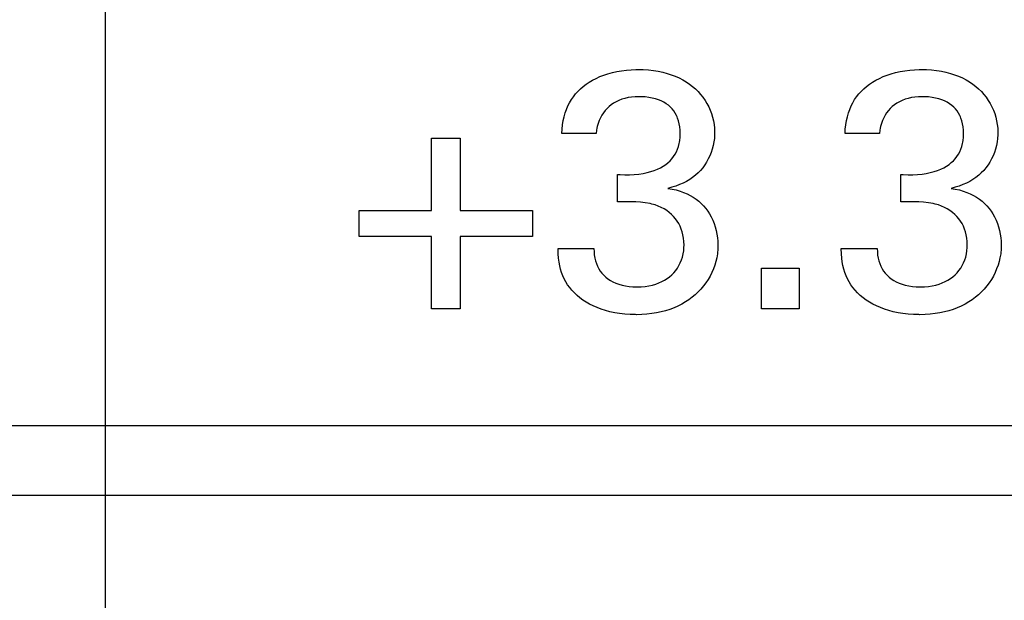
# Model space of a CAD drawing. Header units: inches. Extents: x 0.2 to 16.8, y 0.1 to 10.8.
# Tile 6 of 47: x 4.35 to 4.551, y 3.983 to 4.102. Entities that reach past the tile are written whole.
import ezdxf

# ---------------------------------------------------------------- set-up
doc = ezdxf.new("R2010")
doc.units = ezdxf.units.IN
doc.header["$LTSCALE"] = 0.935
doc.header["$MEASUREMENT"] = 0
doc.layers.get('0').update_dxf_attribs({"linetype": 'CONTINUOUS'})
doc.layers.add('ARTWORK', color=7, linetype='CONTINUOUS')
doc.layers.add('DIMENSIONS', color=7, linetype='CONTINUOUS')
doc.styles.get("Standard").update_dxf_attribs({"font": 'txt', "width": 0.8})
doc.dimstyles.new('DIMSTYLE_2', dxfattribs={"dimtxt": 0.125, "dimasz": 0.18, "dimexe": 0.18, "dimexo": 0.0625, "dimgap": 0.09, "dimtad": 0, "dimtih": 1, "dimtoh": 1, "dimdec": 3, "dimzin": 4, "dimdsep": 46, "dimtxsty": 'STANDARD', "dimblk": '_FILLED', "dimblk1": '_FILLED', "dimblk2": '_FILLED', "dimcen": 0.09, "dimadec": 0, "dimazin": 0, "dimtp": 0.001, "dimtm": 0.001, "dimtfac": 1, "dimtdec": 3, "dimtofl": 0, "dimtmove": 0, "dimatfit": 3, "dimldrblk": '_FILLED', "dimfxl": 1, "dimtolj": 1, "dimtzin": 4, "dimarcsym": 0})

# ---------------------------------------------------------------- blocks, each defined once
blk = doc.blocks.new('*D21')
at = {"layer": 'DIMENSIONS', "color": 2, "linetype": 'CONTINUOUS'}
blk.add_line((4.36747, 7.012), (4.36747, 2.31488), dxfattribs=at)
at = {"layer": 'DIMENSIONS', "color": 2, "linetype": 'CONTINUOUS', "width": 0.8}
for s, p in [(']', (4.42997, 2.15238)), ('1.37', (4.42997, 1.75238)), ('[', (4.42997, 1.65238)), ('.054', (4.42997, 1.12738)), ('10X -', (4.42997, 0.62738))]:
    blk.add_text(s, height=0.125, rotation=90, dxfattribs=at).set_placement(p)
blk = doc.blocks.new('_FILLED')
at = {"color": 0, "linetype": 'BYBLOCK'}
blk.add_solid([(0, 0), (-1, 0.1736), (-1, -0.1736)], dxfattribs=at)
blk = doc.blocks.new('*D22')
at = {"layer": 'DIMENSIONS', "color": 2, "linetype": 'CONTINUOUS'}
blk.add_line((4.70147, 7.012), (4.70147, 2.31488), dxfattribs=at)
at = {"layer": 'DIMENSIONS', "color": 2, "linetype": 'CONTINUOUS', "width": 0.8}
for s, p in [(']', (4.76397, 2.15238)), ('7.11', (4.76397, 1.75238)), ('[', (4.76397, 1.65238)), ('.280', (4.76397, 1.12738)), ('9X ', (4.76397, 0.82738))]:
    blk.add_text(s, height=0.125, rotation=90, dxfattribs=at).set_placement(p)
blk = doc.blocks.new('*D23')
at = {"layer": 'DIMENSIONS', "color": 2, "linetype": 'CONTINUOUS'}
for p, q in [((4.70947, 4.33777), (4.70947, 2.88968)), ((4.70947, 2.88968), (4.88728, 2.61657)), ((4.88728, 2.61657), (4.88728, 2.31488))]:
    blk.add_line(p, q, dxfattribs=at)
at = {"layer": 'DIMENSIONS', "color": 2, "linetype": 'CONTINUOUS', "width": 0.8}
for s, p in [(']', (4.94978, 2.15238)), ('7.32', (4.94978, 1.75238)), ('[', (4.94978, 1.65238)), ('.288', (4.94978, 1.12738))]:
    blk.add_text(s, height=0.125, rotation=90, dxfattribs=at).set_placement(p)

msp = doc.modelspace()

# ---------------------------------------------------------------- linework, layer by layer
at = {"color": 7, "linetype": 'CONTINUOUS'}
for p, q in [((4.15747, 4.01864), (4.88547, 4.01864)), ((4.12747, 4.00438), (4.91547, 4.00438))]:
    msp.add_line(p, q, dxfattribs=at)
at = {"layer": 'ARTWORK', "color": 7, "linetype": 'CONTINUOUS'}
for p, q in [((4.47304, 4.09116), (4.47402, 4.09128)), ((4.47402, 4.09128), (4.47501, 4.09137)), ((4.47501, 4.09137), (4.47597, 4.09141)), ((4.47597, 4.09141), (4.47636, 4.09141)), ((4.47636, 4.09141), (4.47745, 4.09139)), ((4.47745, 4.09139), (4.47851, 4.09132)), ((4.47851, 4.09132), (4.47953, 4.0912)), ((4.47953, 4.0912), (4.48002, 4.09113)), ((4.53093, 4.09116), (4.53192, 4.09128)), ((4.53192, 4.09128), (4.5329, 4.09137)), ((4.5329, 4.09137), (4.53386, 4.09141)), ((4.53386, 4.09141), (4.53426, 4.09141)), ((4.53426, 4.09141), (4.53536, 4.09139)), ((4.53536, 4.09139), (4.53641, 4.09132)), ((4.53641, 4.09132), (4.53743, 4.0912)), ((4.53743, 4.0912), (4.53792, 4.09113)), ((4.46642, 4.08883), (4.4671, 4.08923)), ((4.4671, 4.08923), (4.46783, 4.0896)), ((4.46783, 4.0896), (4.46859, 4.08995)), ((4.46859, 4.08995), (4.4694, 4.09026)), ((4.4694, 4.09026), (4.47025, 4.09054)), ((4.47025, 4.09054), (4.47115, 4.09078)), ((4.47115, 4.09078), (4.47208, 4.09099)), ((4.47208, 4.09099), (4.47304, 4.09116)), ((4.48002, 4.09113), (4.4805, 4.09105)), ((4.4805, 4.09105), (4.48144, 4.09085)), ((4.48144, 4.09085), (4.48234, 4.09061)), ((4.48234, 4.09061), (4.48319, 4.09033)), ((4.48319, 4.09033), (4.48401, 4.09002)), ((4.48401, 4.09002), (4.4848, 4.08967)), ((4.4848, 4.08967), (4.48554, 4.08929)), ((4.48554, 4.08929), (4.48624, 4.08887)), ((4.52432, 4.08883), (4.525, 4.08923)), ((4.525, 4.08923), (4.52572, 4.0896)), ((4.52572, 4.0896), (4.52649, 4.08995)), ((4.52649, 4.08995), (4.5273, 4.09026)), ((4.5273, 4.09026), (4.52815, 4.09054)), ((4.52815, 4.09054), (4.52904, 4.09078)), ((4.52904, 4.09078), (4.52997, 4.09099)), ((4.52997, 4.09099), (4.53093, 4.09116)), ((4.53792, 4.09113), (4.5384, 4.09105)), ((4.5384, 4.09105), (4.53934, 4.09085)), ((4.53934, 4.09085), (4.54024, 4.09061)), ((4.54024, 4.09061), (4.54109, 4.09033)), ((4.54109, 4.09033), (4.54191, 4.09002)), ((4.54191, 4.09002), (4.54269, 4.08967)), ((4.54269, 4.08967), (4.54344, 4.08929)), ((4.54344, 4.08929), (4.54414, 4.08887)), ((4.46411, 4.08694), (4.46463, 4.08746)), ((4.46463, 4.08746), (4.46519, 4.08794)), ((4.46519, 4.08794), (4.46579, 4.0884)), ((4.46579, 4.0884), (4.46642, 4.08883)), ((4.48624, 4.08887), (4.48691, 4.08842)), ((4.48691, 4.08842), (4.48754, 4.08794)), ((4.48754, 4.08794), (4.48813, 4.08743)), ((4.48813, 4.08743), (4.48868, 4.08689)), ((4.52201, 4.08694), (4.52253, 4.08746)), ((4.52253, 4.08746), (4.52308, 4.08794)), ((4.52308, 4.08794), (4.52368, 4.0884)), ((4.52368, 4.0884), (4.52432, 4.08883)), ((4.54414, 4.08887), (4.54481, 4.08842)), ((4.54481, 4.08842), (4.54543, 4.08794)), ((4.54543, 4.08794), (4.54602, 4.08743)), ((4.54602, 4.08743), (4.54658, 4.08689)), ((4.46241, 4.08461), (4.46278, 4.08524)), ((4.46278, 4.08524), (4.46318, 4.08583)), ((4.46318, 4.08583), (4.46363, 4.0864)), ((4.46363, 4.0864), (4.46411, 4.08694)), ((4.4731, 4.08531), (4.4725, 4.08508)), ((4.47373, 4.0855), (4.4731, 4.08531)), ((4.47439, 4.08565), (4.47373, 4.0855)), ((4.47509, 4.08576), (4.47439, 4.08565)), ((4.47582, 4.08583), (4.47509, 4.08576)), ((4.47656, 4.08585), (4.47582, 4.08583)), ((4.47657, 4.08585), (4.47656, 4.08585)), ((4.47705, 4.08584), (4.47657, 4.08585)), ((4.47786, 4.0858), (4.47705, 4.08584)), ((4.47861, 4.08571), (4.47786, 4.0858)), ((4.47932, 4.08558), (4.47861, 4.08571)), ((4.47998, 4.08541), (4.47932, 4.08558)), ((4.4806, 4.08521), (4.47998, 4.08541)), ((4.48116, 4.08497), (4.4806, 4.08521)), ((4.48868, 4.08689), (4.48919, 4.08632)), ((4.48919, 4.08632), (4.48966, 4.08572)), ((4.48966, 4.08572), (4.49009, 4.0851)), ((4.5203, 4.08461), (4.52067, 4.08524)), ((4.52067, 4.08524), (4.52108, 4.08583)), ((4.52108, 4.08583), (4.52152, 4.0864)), ((4.52152, 4.0864), (4.52201, 4.08694)), ((4.53099, 4.08531), (4.5304, 4.08508)), ((4.53162, 4.0855), (4.53099, 4.08531)), ((4.53229, 4.08565), (4.53162, 4.0855)), ((4.53299, 4.08576), (4.53229, 4.08565)), ((4.53371, 4.08583), (4.53299, 4.08576)), ((4.53445, 4.08585), (4.53371, 4.08583)), ((4.53446, 4.08585), (4.53445, 4.08585)), ((4.53495, 4.08584), (4.53446, 4.08585)), ((4.53576, 4.0858), (4.53495, 4.08584)), ((4.53651, 4.08571), (4.53576, 4.0858)), ((4.53722, 4.08558), (4.53651, 4.08571)), ((4.53788, 4.08541), (4.53722, 4.08558)), ((4.5385, 4.08521), (4.53788, 4.08541)), ((4.53906, 4.08497), (4.5385, 4.08521)), ((4.54658, 4.08689), (4.54709, 4.08632)), ((4.54709, 4.08632), (4.54756, 4.08572)), ((4.54756, 4.08572), (4.54799, 4.0851)), ((4.46151, 4.08252), (4.46177, 4.08325)), ((4.46177, 4.08325), (4.46207, 4.08395)), ((4.46207, 4.08395), (4.46241, 4.08461)), ((4.47006, 4.08345), (4.46967, 4.08303)), ((4.47048, 4.08384), (4.47006, 4.08345)), ((4.47093, 4.0842), (4.47048, 4.08384)), ((4.47142, 4.08453), (4.47093, 4.0842)), ((4.47194, 4.08482), (4.47142, 4.08453)), ((4.4725, 4.08508), (4.47194, 4.08482)), ((4.48169, 4.08471), (4.48116, 4.08497)), ((4.48217, 4.08441), (4.48169, 4.08471)), ((4.48261, 4.08409), (4.48217, 4.08441)), ((4.48302, 4.08373), (4.48261, 4.08409)), ((4.48338, 4.08335), (4.48302, 4.08373)), ((4.48371, 4.08293), (4.48338, 4.08335)), ((4.49009, 4.0851), (4.49049, 4.08446)), ((4.49049, 4.08446), (4.49084, 4.08379)), ((4.49084, 4.08379), (4.49114, 4.0831)), ((4.51941, 4.08252), (4.51967, 4.08325)), ((4.51967, 4.08325), (4.51997, 4.08395)), ((4.51997, 4.08395), (4.5203, 4.08461)), ((4.52795, 4.08345), (4.52757, 4.08303)), ((4.52837, 4.08384), (4.52795, 4.08345)), ((4.52882, 4.0842), (4.52837, 4.08384)), ((4.52931, 4.08453), (4.52882, 4.0842)), ((4.52984, 4.08482), (4.52931, 4.08453)), ((4.5304, 4.08508), (4.52984, 4.08482)), ((4.53959, 4.08471), (4.53906, 4.08497)), ((4.54007, 4.08441), (4.53959, 4.08471)), ((4.54051, 4.08408), (4.54007, 4.08441)), ((4.54092, 4.08373), (4.54051, 4.08408)), ((4.54129, 4.08334), (4.54092, 4.08373)), ((4.54162, 4.08293), (4.54129, 4.08334)), ((4.54799, 4.0851), (4.54838, 4.08446)), ((4.54838, 4.08446), (4.54873, 4.08379)), ((4.54873, 4.08379), (4.54904, 4.0831)), ((4.46111, 4.08095), (4.46129, 4.08176)), ((4.46129, 4.08176), (4.46151, 4.08252)), ((4.46871, 4.08155), (4.46846, 4.08098)), ((4.469, 4.08208), (4.46871, 4.08155)), ((4.46932, 4.08257), (4.469, 4.08208)), ((4.46967, 4.08303), (4.46932, 4.08257)), ((4.48401, 4.08248), (4.48371, 4.08293)), ((4.48427, 4.082), (4.48401, 4.08248)), ((4.48439, 4.08174), (4.48427, 4.082)), ((4.4845, 4.08148), (4.48439, 4.08174)), ((4.48468, 4.08092), (4.4845, 4.08148)), ((4.49114, 4.0831), (4.49141, 4.08239)), ((4.49141, 4.08239), (4.49163, 4.08166)), ((4.49163, 4.08166), (4.4918, 4.08092)), ((4.51901, 4.08095), (4.51919, 4.08176)), ((4.51919, 4.08176), (4.51941, 4.08252)), ((4.52661, 4.08155), (4.52636, 4.08098)), ((4.52689, 4.08208), (4.52661, 4.08155)), ((4.52721, 4.08257), (4.52689, 4.08208)), ((4.52757, 4.08303), (4.52721, 4.08257)), ((4.54191, 4.08248), (4.54162, 4.08293)), ((4.54217, 4.08199), (4.54191, 4.08248)), ((4.54229, 4.08174), (4.54217, 4.08199)), ((4.5424, 4.08148), (4.54229, 4.08174)), ((4.54259, 4.08092), (4.5424, 4.08148)), ((4.54904, 4.0831), (4.5493, 4.08239)), ((4.5493, 4.08239), (4.54952, 4.08166)), ((4.54952, 4.08166), (4.5497, 4.08091)), ((4.46081, 4.07829), (4.46087, 4.07922)), ((4.46087, 4.07922), (4.46097, 4.08011)), ((4.46097, 4.08011), (4.46111, 4.08095)), ((4.46799, 4.07938), (4.46792, 4.07903)), ((4.46806, 4.07973), (4.46799, 4.07938)), ((4.46824, 4.08038), (4.46806, 4.07973)), ((4.46846, 4.08098), (4.46824, 4.08038)), ((4.48483, 4.08033), (4.48468, 4.08092)), ((4.48494, 4.07969), (4.48483, 4.08033)), ((4.48501, 4.07901), (4.48494, 4.07969)), ((4.4918, 4.08092), (4.49193, 4.08016)), ((4.49193, 4.08016), (4.49201, 4.07939)), ((4.49201, 4.07939), (4.49205, 4.07861)), ((4.51871, 4.07829), (4.51876, 4.07922)), ((4.51876, 4.07922), (4.51886, 4.08011)), ((4.51886, 4.08011), (4.51901, 4.08095)), ((4.52588, 4.07938), (4.52582, 4.07903)), ((4.52596, 4.07973), (4.52588, 4.07938)), ((4.52614, 4.08038), (4.52596, 4.07973)), ((4.52636, 4.08098), (4.52614, 4.08038)), ((4.54274, 4.08033), (4.54259, 4.08092)), ((4.54285, 4.07969), (4.54274, 4.08033)), ((4.54291, 4.07901), (4.54285, 4.07969)), ((4.5497, 4.08091), (4.54983, 4.08016)), ((4.54983, 4.08016), (4.54991, 4.07939)), ((4.54991, 4.07939), (4.54995, 4.07861)), ((4.43422, 4.07738), (4.44005, 4.07738)), ((4.43422, 4.0626), (4.43422, 4.07738)), ((4.44005, 4.07738), (4.44005, 4.0626)), ((4.46782, 4.07829), (4.46081, 4.07829)), ((4.46792, 4.07903), (4.46782, 4.07829)), ((4.48494, 4.0769), (4.48501, 4.07757)), ((4.48503, 4.07829), (4.48501, 4.07901)), ((4.48501, 4.07757), (4.48503, 4.07829)), ((4.492, 4.07733), (4.4919, 4.07659)), ((4.49204, 4.07806), (4.492, 4.07733)), ((4.49205, 4.07842), (4.49204, 4.07806)), ((4.49205, 4.07861), (4.49205, 4.07842)), ((4.52572, 4.07829), (4.51871, 4.07829)), ((4.52582, 4.07903), (4.52572, 4.07829)), ((4.54284, 4.0769), (4.54291, 4.07757)), ((4.54294, 4.07829), (4.54291, 4.07901)), ((4.54291, 4.07757), (4.54294, 4.07829)), ((4.54989, 4.07733), (4.5498, 4.07659)), ((4.54994, 4.07806), (4.54989, 4.07733)), ((4.54995, 4.07842), (4.54994, 4.07806)), ((4.54995, 4.07861), (4.54995, 4.07842)), ((4.48426, 4.07458), (4.48449, 4.07511)), ((4.48449, 4.07511), (4.48468, 4.07567)), ((4.48468, 4.07567), (4.48483, 4.07627)), ((4.48483, 4.07627), (4.48489, 4.07658)), ((4.48489, 4.07658), (4.48494, 4.0769)), ((4.49158, 4.07515), (4.49135, 4.07445)), ((4.49176, 4.07586), (4.49158, 4.07515)), ((4.4919, 4.07659), (4.49176, 4.07586)), ((4.54216, 4.07458), (4.54239, 4.07511)), ((4.54239, 4.07511), (4.54258, 4.07567)), ((4.54258, 4.07567), (4.54273, 4.07627)), ((4.54273, 4.07627), (4.54279, 4.07658)), ((4.54279, 4.07658), (4.54284, 4.0769)), ((4.54947, 4.07515), (4.54925, 4.07445)), ((4.54966, 4.07586), (4.54947, 4.07515)), ((4.5498, 4.07659), (4.54966, 4.07586)), ((4.48295, 4.07275), (4.48333, 4.07317)), ((4.48333, 4.07317), (4.48368, 4.07361)), ((4.48368, 4.07361), (4.48399, 4.07408)), ((4.48399, 4.07408), (4.48426, 4.07458)), ((4.49077, 4.07312), (4.49042, 4.07249)), ((4.49108, 4.07377), (4.49077, 4.07312)), ((4.49135, 4.07445), (4.49108, 4.07377)), ((4.54085, 4.07275), (4.54124, 4.07317)), ((4.54124, 4.07317), (4.54158, 4.07361)), ((4.54158, 4.07361), (4.54189, 4.07408)), ((4.54189, 4.07408), (4.54216, 4.07458)), ((4.54867, 4.07312), (4.54832, 4.07249)), ((4.54898, 4.07377), (4.54867, 4.07312)), ((4.54925, 4.07445), (4.54898, 4.07377)), ((4.48037, 4.07103), (4.48098, 4.07132)), ((4.48098, 4.07132), (4.48154, 4.07164)), ((4.48154, 4.07164), (4.48205, 4.07198)), ((4.48205, 4.07198), (4.48252, 4.07235)), ((4.48252, 4.07235), (4.48295, 4.07275)), ((4.48962, 4.07132), (4.48916, 4.07078)), ((4.49004, 4.07189), (4.48962, 4.07132)), ((4.49042, 4.07249), (4.49004, 4.07189)), ((4.53827, 4.07103), (4.53888, 4.07132)), ((4.53888, 4.07132), (4.53944, 4.07164)), ((4.53944, 4.07164), (4.53996, 4.07199)), ((4.53996, 4.07199), (4.54042, 4.07236)), ((4.54042, 4.07236), (4.54085, 4.07275)), ((4.54751, 4.07132), (4.54705, 4.07078)), ((4.54793, 4.07189), (4.54751, 4.07132)), ((4.54832, 4.07249), (4.54793, 4.07189)), ((4.47219, 4.06996), (4.47272, 4.06992)), ((4.47219, 4.06433), (4.47219, 4.06996)), ((4.47272, 4.06992), (4.47371, 4.06988)), ((4.47371, 4.06988), (4.47469, 4.06989)), ((4.47469, 4.06989), (4.47564, 4.06994)), ((4.47564, 4.06994), (4.47656, 4.07003)), ((4.47656, 4.07003), (4.47742, 4.07016)), ((4.47742, 4.07016), (4.47824, 4.07033)), ((4.47824, 4.07033), (4.479, 4.07053)), ((4.479, 4.07053), (4.47971, 4.07077)), ((4.47971, 4.07077), (4.48037, 4.07103)), ((4.48756, 4.06935), (4.48696, 4.06893)), ((4.48813, 4.0698), (4.48756, 4.06935)), ((4.48866, 4.07027), (4.48813, 4.0698)), ((4.48916, 4.07078), (4.48866, 4.07027)), ((4.53009, 4.06996), (4.53062, 4.06992)), ((4.53009, 4.06433), (4.53009, 4.06996)), ((4.53062, 4.06992), (4.53161, 4.06988)), ((4.53161, 4.06988), (4.53259, 4.06989)), ((4.53259, 4.06989), (4.53354, 4.06994)), ((4.53354, 4.06994), (4.53446, 4.07003)), ((4.53446, 4.07003), (4.53532, 4.07016)), ((4.53532, 4.07016), (4.53614, 4.07033)), ((4.53614, 4.07033), (4.5369, 4.07053)), ((4.5369, 4.07053), (4.53761, 4.07077)), ((4.53761, 4.07077), (4.53827, 4.07103)), ((4.54546, 4.06935), (4.54485, 4.06893)), ((4.54603, 4.0698), (4.54546, 4.06935)), ((4.54656, 4.07027), (4.54603, 4.0698)), ((4.54705, 4.07078), (4.54656, 4.07027)), ((4.48333, 4.06733), (4.48247, 4.06711)), ((4.48247, 4.06711), (4.48336, 4.06696)), ((4.48414, 4.06758), (4.48333, 4.06733)), ((4.48491, 4.06787), (4.48414, 4.06758)), ((4.48563, 4.06819), (4.48491, 4.06787)), ((4.48631, 4.06854), (4.48563, 4.06819)), ((4.48696, 4.06893), (4.48631, 4.06854)), ((4.54122, 4.06733), (4.54037, 4.06711)), ((4.54037, 4.06711), (4.54125, 4.06696)), ((4.54204, 4.06758), (4.54122, 4.06733)), ((4.5428, 4.06787), (4.54204, 4.06758)), ((4.54353, 4.06819), (4.5428, 4.06787)), ((4.54421, 4.06854), (4.54353, 4.06819)), ((4.54485, 4.06893), (4.54421, 4.06854)), ((4.48336, 4.06696), (4.48419, 4.06678)), ((4.48419, 4.06678), (4.48498, 4.06655)), ((4.48498, 4.06655), (4.48572, 4.06629)), ((4.48572, 4.06629), (4.48642, 4.06599)), ((4.48642, 4.06599), (4.48707, 4.06566)), ((4.48707, 4.06566), (4.48769, 4.0653)), ((4.48769, 4.0653), (4.48827, 4.06491)), ((4.54125, 4.06696), (4.54208, 4.06678)), ((4.54208, 4.06678), (4.54287, 4.06655)), ((4.54287, 4.06655), (4.54361, 4.06629)), ((4.54361, 4.06629), (4.54431, 4.06599)), ((4.54431, 4.06599), (4.54497, 4.06566)), ((4.54497, 4.06566), (4.54559, 4.0653)), ((4.54559, 4.0653), (4.54617, 4.06491)), ((4.4737, 4.06437), (4.47219, 4.06433)), ((4.4749, 4.06438), (4.4737, 4.06437)), ((4.47592, 4.06435), (4.4749, 4.06438)), ((4.47688, 4.06428), (4.47592, 4.06435)), ((4.47784, 4.06416), (4.47688, 4.06428)), ((4.47886, 4.06398), (4.47784, 4.06416)), ((4.47921, 4.0639), (4.47886, 4.06398)), ((4.47988, 4.06371), (4.47921, 4.0639)), ((4.48052, 4.06347), (4.47988, 4.06371)), ((4.48114, 4.0632), (4.48052, 4.06347)), ((4.48172, 4.0629), (4.48114, 4.0632)), ((4.48827, 4.06491), (4.48882, 4.06449)), ((4.48882, 4.06449), (4.48933, 4.06403)), ((4.48933, 4.06403), (4.4898, 4.06354)), ((4.4898, 4.06354), (4.49025, 4.06302)), ((4.5316, 4.06437), (4.53009, 4.06433)), ((4.53281, 4.06438), (4.5316, 4.06437)), ((4.53382, 4.06435), (4.53281, 4.06438)), ((4.53478, 4.06428), (4.53382, 4.06435)), ((4.53574, 4.06416), (4.53478, 4.06428)), ((4.53675, 4.06398), (4.53574, 4.06416)), ((4.53711, 4.0639), (4.53675, 4.06398)), ((4.53778, 4.06371), (4.53711, 4.0639)), ((4.53842, 4.06347), (4.53778, 4.06371)), ((4.53903, 4.0632), (4.53842, 4.06347)), ((4.53961, 4.0629), (4.53903, 4.0632)), ((4.54617, 4.06491), (4.54671, 4.06449)), ((4.54671, 4.06449), (4.54722, 4.06403)), ((4.54722, 4.06403), (4.5477, 4.06354)), ((4.5477, 4.06354), (4.54814, 4.06302)), ((4.41944, 4.0626), (4.43422, 4.0626)), ((4.41944, 4.05726), (4.41944, 4.0626)), ((4.44005, 4.0626), (4.45484, 4.0626)), ((4.45484, 4.0626), (4.45484, 4.05726)), ((4.48226, 4.06255), (4.48172, 4.0629)), ((4.48277, 4.06218), (4.48226, 4.06255)), ((4.48324, 4.06178), (4.48277, 4.06218)), ((4.48367, 4.06135), (4.48324, 4.06178)), ((4.48406, 4.06089), (4.48367, 4.06135)), ((4.49025, 4.06302), (4.49066, 4.06247)), ((4.49066, 4.06247), (4.49103, 4.06188)), ((4.49103, 4.06188), (4.49137, 4.06126)), ((4.49137, 4.06126), (4.49168, 4.06061)), ((4.54016, 4.06255), (4.53961, 4.0629)), ((4.54066, 4.06218), (4.54016, 4.06255)), ((4.54113, 4.06178), (4.54066, 4.06218)), ((4.54156, 4.06135), (4.54113, 4.06178)), ((4.54196, 4.06089), (4.54156, 4.06135)), ((4.54814, 4.06302), (4.54855, 4.06247)), ((4.54855, 4.06247), (4.54893, 4.06188)), ((4.54893, 4.06188), (4.54927, 4.06126)), ((4.54927, 4.06126), (4.54958, 4.06061)), ((4.48441, 4.06041), (4.48406, 4.06089)), ((4.48473, 4.0599), (4.48441, 4.06041)), ((4.48501, 4.05936), (4.48473, 4.0599)), ((4.48524, 4.05879), (4.48501, 4.05936)), ((4.49168, 4.06061), (4.49195, 4.05993)), ((4.49195, 4.05993), (4.49219, 4.05923)), ((4.49219, 4.05923), (4.49238, 4.05849)), ((4.54231, 4.06041), (4.54196, 4.06089)), ((4.54263, 4.0599), (4.54231, 4.06041)), ((4.5429, 4.05936), (4.54263, 4.0599)), ((4.54314, 4.05879), (4.5429, 4.05936)), ((4.54958, 4.06061), (4.54985, 4.05993)), ((4.54985, 4.05993), (4.55008, 4.05923)), ((4.55008, 4.05923), (4.55028, 4.05849)), ((4.43422, 4.05726), (4.41944, 4.05726)), ((4.43422, 4.04246), (4.43422, 4.05726)), ((4.45484, 4.05726), (4.44005, 4.05726)), ((4.44005, 4.05726), (4.44005, 4.04246)), ((4.48544, 4.0582), (4.48524, 4.05879)), ((4.48559, 4.05758), (4.48544, 4.0582)), ((4.48571, 4.05692), (4.48559, 4.05758)), ((4.49238, 4.05849), (4.49254, 4.05775)), ((4.49254, 4.05775), (4.49265, 4.057)), ((4.49265, 4.057), (4.49272, 4.05628)), ((4.54333, 4.0582), (4.54314, 4.05879)), ((4.54349, 4.05758), (4.54333, 4.0582)), ((4.5436, 4.05692), (4.54349, 4.05758)), ((4.55028, 4.05849), (4.55043, 4.05775)), ((4.55043, 4.05775), (4.55054, 4.057)), ((4.55054, 4.057), (4.55061, 4.05628)), ((4.48578, 4.05624), (4.48571, 4.05692)), ((4.48573, 4.05434), (4.48579, 4.055)), ((4.4858, 4.05552), (4.48578, 4.05624)), ((4.48579, 4.055), (4.4858, 4.05552)), ((4.49272, 4.05628), (4.49274, 4.05564)), ((4.49274, 4.05544), (4.49272, 4.05467)), ((4.49274, 4.05564), (4.49274, 4.05544)), ((4.54367, 4.05624), (4.5436, 4.05692)), ((4.54362, 4.05434), (4.54368, 4.055)), ((4.5437, 4.05552), (4.54367, 4.05624)), ((4.54368, 4.055), (4.5437, 4.05552)), ((4.55061, 4.05628), (4.55064, 4.05564)), ((4.55064, 4.05544), (4.55061, 4.05467)), ((4.55064, 4.05564), (4.55064, 4.05544)), ((4.46005, 4.05482), (4.4674, 4.05482)), ((4.46005, 4.0547), (4.46005, 4.05482)), ((4.46009, 4.05371), (4.46005, 4.0547)), ((4.46016, 4.05285), (4.46009, 4.05371)), ((4.4674, 4.05482), (4.46741, 4.05414)), ((4.46741, 4.05414), (4.46747, 4.05349)), ((4.46747, 4.05349), (4.46757, 4.05286)), ((4.48528, 4.05247), (4.48547, 4.05307)), ((4.48547, 4.05307), (4.48562, 4.0537)), ((4.48562, 4.0537), (4.48573, 4.05434)), ((4.49262, 4.05369), (4.49249, 4.05291)), ((4.49265, 4.05389), (4.49262, 4.05369)), ((4.49272, 4.05467), (4.49265, 4.05389)), ((4.51794, 4.05482), (4.5253, 4.05482)), ((4.51794, 4.05472), (4.51794, 4.05482)), ((4.51799, 4.05373), (4.51794, 4.05472)), ((4.51805, 4.05286), (4.51799, 4.05373)), ((4.5253, 4.05482), (4.52532, 4.05414)), ((4.52532, 4.05414), (4.52537, 4.05348)), ((4.52537, 4.05348), (4.52547, 4.05286)), ((4.54317, 4.05247), (4.54337, 4.05307)), ((4.54337, 4.05307), (4.54352, 4.0537)), ((4.54352, 4.0537), (4.54362, 4.05434)), ((4.55052, 4.05369), (4.55038, 4.05292)), ((4.55054, 4.05389), (4.55052, 4.05369)), ((4.55061, 4.05467), (4.55054, 4.05389)), ((4.46026, 4.05205), (4.46016, 4.05285)), ((4.4604, 4.0513), (4.46026, 4.05205)), ((4.46057, 4.05058), (4.4604, 4.0513)), ((4.46757, 4.05286), (4.46772, 4.05227)), ((4.46772, 4.05227), (4.4679, 4.05171)), ((4.4679, 4.05171), (4.46813, 4.05118)), ((4.46813, 4.05118), (4.46839, 4.05068)), ((4.48446, 4.05082), (4.48477, 4.05134)), ((4.48477, 4.05134), (4.48504, 4.05189)), ((4.48504, 4.05189), (4.48528, 4.05247)), ((4.49208, 4.05138), (4.49181, 4.05062)), ((4.49231, 4.05214), (4.49208, 4.05138)), ((4.49249, 4.05291), (4.49231, 4.05214)), ((4.51815, 4.05206), (4.51805, 4.05286)), ((4.51829, 4.05131), (4.51815, 4.05206)), ((4.51847, 4.05059), (4.51829, 4.05131)), ((4.52547, 4.05286), (4.52562, 4.05227)), ((4.52562, 4.05227), (4.5258, 4.05171)), ((4.5258, 4.05171), (4.52602, 4.05118)), ((4.52602, 4.05118), (4.52629, 4.05067)), ((4.54235, 4.05082), (4.54267, 4.05134)), ((4.54267, 4.05134), (4.54294, 4.05189)), ((4.54294, 4.05189), (4.54317, 4.05247)), ((4.54998, 4.05138), (4.5497, 4.05063)), ((4.5502, 4.05214), (4.54998, 4.05138)), ((4.55038, 4.05292), (4.5502, 4.05214)), ((4.46078, 4.0499), (4.46057, 4.05058)), ((4.46103, 4.04924), (4.46078, 4.0499)), ((4.46132, 4.0486), (4.46103, 4.04924)), ((4.46839, 4.05068), (4.46869, 4.0502)), ((4.46869, 4.0502), (4.46902, 4.04976)), ((4.46902, 4.04976), (4.4694, 4.04935)), ((4.4694, 4.04935), (4.46981, 4.04897)), ((4.46981, 4.04897), (4.47026, 4.04861)), ((4.48236, 4.04866), (4.48285, 4.04903)), ((4.48285, 4.04903), (4.4833, 4.04943)), ((4.4833, 4.04943), (4.48372, 4.04986)), ((4.48372, 4.04986), (4.48411, 4.05032)), ((4.48411, 4.05032), (4.48446, 4.05082)), ((4.49112, 4.04917), (4.49072, 4.04847)), ((4.49149, 4.04989), (4.49112, 4.04917)), ((4.49181, 4.05062), (4.49149, 4.04989)), ((4.50163, 4.05079), (4.50933, 4.05079)), ((4.50163, 4.04246), (4.50163, 4.05079)), ((4.50933, 4.05079), (4.50933, 4.04246)), ((4.51868, 4.0499), (4.51847, 4.05059)), ((4.51893, 4.04924), (4.51868, 4.0499)), ((4.51922, 4.04861), (4.51893, 4.04924)), ((4.52629, 4.05067), (4.52659, 4.0502)), ((4.52659, 4.0502), (4.52692, 4.04976)), ((4.52692, 4.04976), (4.5273, 4.04935)), ((4.5273, 4.04935), (4.52771, 4.04896)), ((4.52771, 4.04896), (4.52816, 4.04861)), ((4.54025, 4.04866), (4.54074, 4.04903)), ((4.54074, 4.04903), (4.5412, 4.04943)), ((4.5412, 4.04943), (4.54162, 4.04986)), ((4.54162, 4.04986), (4.542, 4.05032)), ((4.542, 4.05032), (4.54235, 4.05082)), ((4.54902, 4.04917), (4.54862, 4.04847)), ((4.54938, 4.04989), (4.54902, 4.04917)), ((4.5497, 4.05063), (4.54938, 4.04989)), ((4.46165, 4.04799), (4.46132, 4.0486)), ((4.46202, 4.0474), (4.46165, 4.04799)), ((4.46244, 4.04684), (4.46202, 4.0474)), ((4.47026, 4.04861), (4.47075, 4.04829)), ((4.47075, 4.04829), (4.47128, 4.048)), ((4.47128, 4.048), (4.47186, 4.04774)), ((4.47186, 4.04774), (4.47247, 4.04752)), ((4.47247, 4.04752), (4.47313, 4.04733)), ((4.47313, 4.04733), (4.47383, 4.04718)), ((4.47383, 4.04718), (4.47458, 4.04707)), ((4.47458, 4.04707), (4.47537, 4.047)), ((4.47537, 4.047), (4.47622, 4.04698)), ((4.47622, 4.04698), (4.47707, 4.047)), ((4.47707, 4.047), (4.47787, 4.04707)), ((4.47787, 4.04707), (4.47863, 4.04718)), ((4.47863, 4.04718), (4.47935, 4.04734)), ((4.47935, 4.04734), (4.48003, 4.04753)), ((4.48003, 4.04753), (4.48067, 4.04776)), ((4.48067, 4.04776), (4.48127, 4.04803)), ((4.48127, 4.04803), (4.48183, 4.04833)), ((4.48183, 4.04833), (4.48236, 4.04866)), ((4.48979, 4.04715), (4.48926, 4.04653)), ((4.49027, 4.0478), (4.48979, 4.04715)), ((4.49072, 4.04847), (4.49027, 4.0478)), ((4.51955, 4.048), (4.51922, 4.04861)), ((4.51992, 4.04741), (4.51955, 4.048)), ((4.52033, 4.04684), (4.51992, 4.04741)), ((4.52816, 4.04861), (4.52865, 4.04829)), ((4.52865, 4.04829), (4.52918, 4.048)), ((4.52918, 4.048), (4.52975, 4.04774)), ((4.52975, 4.04774), (4.53036, 4.04752)), ((4.53036, 4.04752), (4.53102, 4.04733)), ((4.53102, 4.04733), (4.53172, 4.04718)), ((4.53172, 4.04718), (4.53247, 4.04707)), ((4.53247, 4.04707), (4.53327, 4.047)), ((4.53327, 4.047), (4.53412, 4.04698)), ((4.53412, 4.04698), (4.53496, 4.047)), ((4.53496, 4.047), (4.53577, 4.04707)), ((4.53577, 4.04707), (4.53653, 4.04718)), ((4.53653, 4.04718), (4.53724, 4.04734)), ((4.53724, 4.04734), (4.53792, 4.04753)), ((4.53792, 4.04753), (4.53856, 4.04776)), ((4.53856, 4.04776), (4.53916, 4.04803)), ((4.53916, 4.04803), (4.53973, 4.04833)), ((4.53973, 4.04833), (4.54025, 4.04866)), ((4.54768, 4.04715), (4.54716, 4.04653)), ((4.54817, 4.0478), (4.54768, 4.04715)), ((4.54862, 4.04847), (4.54817, 4.0478)), ((4.46289, 4.04629), (4.46244, 4.04684)), ((4.46339, 4.04575), (4.46289, 4.04629)), ((4.46393, 4.04523), (4.46339, 4.04575)), ((4.4645, 4.04474), (4.46393, 4.04523)), ((4.4881, 4.04537), (4.48746, 4.04484)), ((4.4887, 4.04593), (4.4881, 4.04537)), ((4.48926, 4.04653), (4.4887, 4.04593)), ((4.52079, 4.04629), (4.52033, 4.04684)), ((4.52129, 4.04575), (4.52079, 4.04629)), ((4.52182, 4.04523), (4.52129, 4.04575)), ((4.5224, 4.04474), (4.52182, 4.04523)), ((4.54599, 4.04537), (4.54536, 4.04484)), ((4.54659, 4.04593), (4.54599, 4.04537)), ((4.54716, 4.04653), (4.54659, 4.04593)), ((4.46512, 4.04428), (4.4645, 4.04474)), ((4.46578, 4.04385), (4.46512, 4.04428)), ((4.46649, 4.04344), (4.46578, 4.04385)), ((4.46723, 4.04307), (4.46649, 4.04344)), ((4.46803, 4.04272), (4.46723, 4.04307)), ((4.48457, 4.04305), (4.48376, 4.04269)), ((4.48534, 4.04345), (4.48457, 4.04305)), ((4.48608, 4.04388), (4.48534, 4.04345)), ((4.48679, 4.04434), (4.48608, 4.04388)), ((4.48746, 4.04484), (4.48679, 4.04434)), ((4.52302, 4.04428), (4.5224, 4.04474)), ((4.52369, 4.04384), (4.52302, 4.04428)), ((4.52439, 4.04344), (4.52369, 4.04384)), ((4.52514, 4.04306), (4.52439, 4.04344)), ((4.52593, 4.04272), (4.52514, 4.04306)), ((4.54247, 4.04305), (4.54166, 4.04269)), ((4.54324, 4.04345), (4.54247, 4.04305)), ((4.54398, 4.04388), (4.54324, 4.04345)), ((4.54469, 4.04434), (4.54398, 4.04388)), ((4.54536, 4.04484), (4.54469, 4.04434)), ((4.44005, 4.04246), (4.43422, 4.04246)), ((4.46886, 4.04241), (4.46803, 4.04272)), ((4.46975, 4.04213), (4.46886, 4.04241)), ((4.47067, 4.04189), (4.46975, 4.04213)), ((4.47164, 4.04168), (4.47067, 4.04189)), ((4.47264, 4.04152), (4.47164, 4.04168)), ((4.47368, 4.0414), (4.47264, 4.04152)), ((4.47476, 4.04132), (4.47368, 4.0414)), ((4.47586, 4.04129), (4.47476, 4.04132)), ((4.47608, 4.04128), (4.47586, 4.04129)), ((4.47716, 4.04131), (4.47608, 4.04128)), ((4.4782, 4.04138), (4.47716, 4.04131)), ((4.47922, 4.04149), (4.4782, 4.04138)), ((4.48019, 4.04165), (4.47922, 4.04149)), ((4.48113, 4.04185), (4.48019, 4.04165)), ((4.48204, 4.04209), (4.48113, 4.04185)), ((4.48292, 4.04237), (4.48204, 4.04209)), ((4.48376, 4.04269), (4.48292, 4.04237)), ((4.50933, 4.04246), (4.50163, 4.04246)), ((4.52677, 4.0424), (4.52593, 4.04272)), ((4.52765, 4.04213), (4.52677, 4.0424)), ((4.52858, 4.04188), (4.52765, 4.04213)), ((4.52954, 4.04168), (4.52858, 4.04188)), ((4.53055, 4.04152), (4.52954, 4.04168)), ((4.53159, 4.0414), (4.53055, 4.04152)), ((4.53267, 4.04132), (4.53159, 4.0414)), ((4.53377, 4.04129), (4.53267, 4.04132)), ((4.53398, 4.04128), (4.53377, 4.04129)), ((4.53506, 4.04131), (4.53398, 4.04128)), ((4.53611, 4.04138), (4.53506, 4.04131)), ((4.53712, 4.04149), (4.53611, 4.04138)), ((4.53809, 4.04165), (4.53712, 4.04149)), ((4.53903, 4.04185), (4.53809, 4.04165)), ((4.53994, 4.04209), (4.53903, 4.04185)), ((4.54082, 4.04237), (4.53994, 4.04209)), ((4.54166, 4.04269), (4.54082, 4.04237))]:
    msp.add_line(p, q, dxfattribs=at)

# ---------------------------------------------------------------- dimensions: what is measured, and where the dimension line sits
at = {"layer": 'DIMENSIONS', "color": 2, "linetype": 'CONTINUOUS'}
for feature_location, text, picture, middle in [((4.36747, 7.012), '10X -<>', '*D21', (4.36747, 1.43988)), ((4.70147, 7.012), '9X <>', '*D22', (4.70147, 1.53988))]:
    dim = msp.add_ordinate_dim(feature_location=feature_location, offset=(0, -4.69712), dtype=1, origin=(4.42147, 8.01664), text=text, dimstyle='DIMSTYLE_2', dxfattribs=at)
    dim.commit()
    dim.dimension.update_dxf_attribs({"geometry": picture, "text_midpoint": middle})
dim = msp.add_ordinate_dim(feature_location=(4.70947, 4.33777), offset=(0.17781, -2.02289), dtype=0, origin=(4.42147, 8.01664), dimstyle='DIMSTYLE_2', dxfattribs=at)
dim.commit()
dim.dimension.update_dxf_attribs({"geometry": '*D23', "text_midpoint": (4.88728, 1.68988)})

doc.saveas('drawing.dxf')
